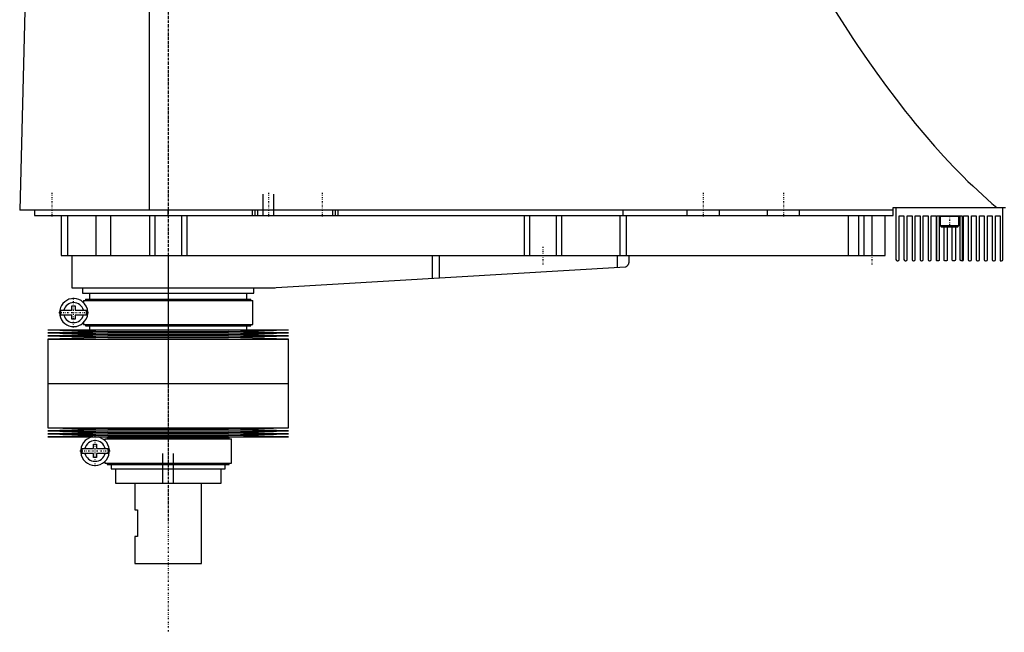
# Model space of a CAD drawing. Extents: x -706 to 181, y -1 to 896.
# Tile 2 of 4: x -706 to -338, y 330 to 559. Entities that reach past the tile are written whole.
import ezdxf

# ---------------------------------------------------------------- set-up
doc = ezdxf.new("R2010")
doc.units = 0
doc.linetypes.add('CENTER', pattern=[1.5, 0.45, -0.5, 0.05, -0.5])
for name, color, linetype in [('AM_0', 7, 'CONTINUOUS'), ('AM_10', 7, 'CONTINUOUS'), ('AM_7', 7, 'CENTER')]:
    doc.layers.add(name, color=color, linetype=linetype)

msp = doc.modelspace()

# ---------------------------------------------------------------- linework, layer by layer
at = {"layer": 'AM_0', "color": 7, "linetype": 'CONTINUOUS'}
for p, q in [((-703.45, 568.63), (-705.5, 487.5)), ((-657.01, 487.5), (-657.01, 569.6)), ((-379, 487.5), (-705.5, 487.5)), ((-700, 487.5), (-700, 485.5)), ((-650, 485.5), (-650, 487.5)), ((-618.5, 485.5), (-618.5, 487.5)), ((-617.5, 485.5), (-617.5, 487.5)), ((-616.5, 485.5), (-616.5, 487.5)), ((-588.5, 485.5), (-588.5, 487.5)), ((-587.5, 485.5), (-587.5, 487.5)), ((-586.5, 485.5), (-586.5, 487.5)), ((-480, 485.5), (-480, 487.5)), ((-456, 485.5), (-456, 487.5)), ((-444, 485.5), (-444, 487.5)), ((-426, 485.5), (-426, 487.5)), ((-414, 485.5), (-414, 487.5)), ((-379, 485.5), (-379, 488.5)), ((-379, 488.5), (-337, 488.5)), ((-378, 488.5), (-378, 469)), ((-338, 469), (-338, 488.5)), ((-700, 485.5), (-379, 485.5)), ((-690, 485.5), (-690, 470.5)), ((-687.69, 485.5), (-687.69, 470.5)), ((-677.09, 485.5), (-677.09, 470.5)), ((-671.56, 485.5), (-671.56, 470.5)), ((-657, 485.5), (-657, 470.5)), ((-655, 485.5), (-655, 470.5)), ((-645, 485.5), (-645, 470.5)), ((-643, 485.5), (-643, 470.5)), ((-517, 485.5), (-517, 470.5)), ((-515, 485.5), (-515, 470.5)), ((-505, 485.5), (-505, 470.5)), ((-503, 485.5), (-503, 470.5)), ((-481.18, 485.5), (-481.18, 470.5)), ((-478.85, 485.5), (-478.85, 470.5)), ((-395.84, 485.5), (-395.84, 470.5)), ((-392, 485.5), (-392, 470.5)), ((-390, 485.5), (-390, 470.5)), ((-387, 485.5), (-387, 470.5)), ((-382, 470.5), (-382, 485.5)), ((-376.8, 485.3), (-375, 485.3)), ((-376.8, 469), (-376.8, 485.3)), ((-375, 485.3), (-375, 469)), ((-373.8, 485.3), (-372, 485.3)), ((-373.8, 469), (-373.8, 485.3)), ((-372, 485.3), (-372, 469)), ((-370.8, 485.3), (-369, 485.3)), ((-370.8, 469), (-370.8, 485.3)), ((-369, 485.3), (-369, 469)), ((-367.8, 485.3), (-366, 485.3)), ((-367.8, 469), (-367.8, 485.3)), ((-366, 485.3), (-366, 469)), ((-364.8, 485.3), (-363, 485.3)), ((-364.8, 469), (-364.8, 485.3)), ((-363, 485.3), (-363, 469)), ((-362.75, 468.57), (-362.75, 485.3)), ((-362.75, 485.3), (-353.25, 485.3)), ((-361.8, 485.3), (-361.8, 469)), ((-361.5, 485.2), (-361.5, 481.7)), ((-361.5, 485.2), (-354.5, 485.2)), ((-354.5, 481.7), (-354.5, 485.2)), ((-354, 469), (-354, 485.3)), ((-353.25, 485.3), (-353.25, 468.5)), ((-352.8, 485.3), (-351, 485.3)), ((-352.8, 469), (-352.8, 485.3)), ((-351, 485.3), (-351, 469)), ((-349.8, 485.3), (-348, 485.3)), ((-349.8, 469), (-349.8, 485.3)), ((-348, 485.3), (-348, 469)), ((-346.8, 485.3), (-345, 485.3)), ((-346.8, 469), (-346.8, 485.3)), ((-345, 485.3), (-345, 469)), ((-343.8, 485.3), (-342, 485.3)), ((-343.8, 469), (-343.8, 485.3)), ((-342, 485.3), (-342, 469)), ((-340.8, 485.3), (-339, 485.3)), ((-340.8, 469), (-340.8, 485.3)), ((-339, 485.3), (-339, 468.5)), ((-361.5, 481.7), (-361.1, 481.3)), ((-361.5, 481.7), (-354.5, 481.7)), ((-361.1, 481.3), (-354.9, 481.3)), ((-360, 469), (-360, 481.3)), ((-358.8, 481.3), (-358.8, 469)), ((-357, 469), (-357, 481.3)), ((-355.8, 481.3), (-355.8, 469)), ((-354.9, 481.3), (-354.5, 481.7)), ((-690, 470.5), (-382, 470.5)), ((-686, 470.5), (-686, 458.5)), ((-650, 470.5), (-650, 458.5)), ((-551.33, 470.5), (-551.33, 461.99)), ((-548.68, 470.5), (-548.68, 462.14)), ((-482.14, 470.5), (-482.14, 466.1)), ((-477.8, 470.5), (-477.8, 467.74)), ((-377.5, 468.5), (-377.3, 468.5)), ((-374.5, 468.5), (-374.3, 468.5)), ((-371.5, 468.5), (-371.3, 468.5)), ((-368.5, 468.5), (-368.3, 468.5)), ((-365.5, 468.5), (-365.3, 468.5)), ((-362.3, 468.5), (-362.5, 468.5)), ((-359.3, 468.5), (-359.5, 468.5)), ((-356.3, 468.5), (-356.5, 468.5)), ((-353.3, 468.5), (-353.5, 468.5)), ((-350.5, 468.5), (-350.3, 468.5)), ((-347.5, 468.5), (-347.3, 468.5)), ((-344.5, 468.5), (-344.3, 468.5)), ((-341.5, 468.5), (-341.3, 468.5)), ((-339, 468.5), (-338.5, 468.5)), ((-609.7, 458.52), (-479.14, 466.27)), ((-686, 458.5), (-610.3, 458.5)), ((-682, 458.5), (-682, 456.5)), ((-682, 456.5), (-618, 456.5)), ((-679.35, 456.5), (-679.35, 454.2)), ((-620.65, 454.2), (-620.65, 456.5)), ((-618, 456.5), (-618, 458.5)), ((-681.65, 453.7), (-681.65, 452.92)), ((-681.65, 453.7), (-618.35, 453.7)), ((-680.85, 454.2), (-680.85, 453.7)), ((-680.85, 454.2), (-619.15, 454.2)), ((-619.15, 453.7), (-619.15, 454.2)), ((-618.35, 444.7), (-618.35, 453.7)), ((-690.13, 450.1), (-685.95, 450.1)), ((-685.95, 450.1), (-685.95, 451.7)), ((-685.95, 451.7), (-684.75, 451.7)), ((-684.75, 451.7), (-684.75, 450.1)), ((-684.75, 450.1), (-680.57, 450.1)), ((-685.95, 448.3), (-690.13, 448.3)), ((-685.95, 446.7), (-685.95, 448.3)), ((-684.75, 446.7), (-685.95, 446.7)), ((-684.75, 448.3), (-684.75, 446.7)), ((-680.57, 448.3), (-684.75, 448.3)), ((-681.65, 445.48), (-681.65, 444.7)), ((-695, 442.75), (-672.5, 442.18)), ((-695, 442.75), (-605, 442.75)), ((-672.5, 442.18), (-695, 441.61)), ((-695, 441.61), (-672.5, 441.04)), ((-695, 441.61), (-605, 441.61)), ((-681.65, 444.7), (-618.35, 444.7)), ((-680.85, 444.7), (-680.85, 444.2)), ((-680.85, 444.2), (-619.15, 444.2)), ((-679.35, 444.2), (-679.35, 442.75)), ((-672.5, 442.18), (-627.5, 442.18)), ((-627.5, 442.18), (-605, 442.75)), ((-605, 441.61), (-627.5, 442.18)), ((-627.5, 441.04), (-605, 441.61)), ((-620.65, 442.75), (-620.65, 444.2)), ((-619.15, 444.2), (-619.15, 444.7)), ((-672.5, 441.04), (-695, 440.47)), ((-695, 440.47), (-672.5, 439.9)), ((-695, 440.47), (-605, 440.47)), ((-672.5, 439.9), (-695, 439.33)), ((-695, 439.33), (-695, 422.75)), ((-695, 439.33), (-605, 439.33)), ((-672.5, 441.04), (-627.5, 441.04)), ((-672.5, 439.9), (-627.5, 439.9)), ((-605, 440.47), (-627.5, 441.04)), ((-627.5, 439.9), (-605, 440.47)), ((-605, 439.33), (-627.5, 439.9)), ((-605, 422.75), (-605, 439.33)), ((-695, 422.75), (-605, 422.75)), ((-695, 422.75), (-695, 406.17)), ((-695, 422.75), (-605, 422.75)), ((-605, 406.17), (-605, 422.75)), ((-695, 406.17), (-672.5, 405.6)), ((-695, 406.17), (-605, 406.17)), ((-672.5, 405.6), (-695, 405.03)), ((-695, 405.03), (-672.5, 404.46)), ((-695, 405.03), (-605, 405.03)), ((-672.5, 405.6), (-627.5, 405.6)), ((-627.5, 405.6), (-605, 406.17)), ((-605, 405.03), (-627.5, 405.6)), ((-627.5, 404.46), (-605, 405.03)), ((-672.5, 404.46), (-695, 403.89)), ((-695, 403.89), (-672.5, 403.32)), ((-695, 403.89), (-605, 403.89)), ((-672.5, 403.32), (-695, 402.75)), ((-695, 402.75), (-605, 402.75)), ((-673.65, 402), (-673.65, 401.4)), ((-673.65, 402), (-626.35, 402)), ((-672.85, 402.5), (-672.85, 402)), ((-672.85, 402.5), (-627.15, 402.5)), ((-672.5, 404.46), (-627.5, 404.46)), ((-672.5, 403.32), (-627.5, 403.32)), ((-671.35, 402.75), (-671.35, 402.5)), ((-628.65, 402.5), (-628.65, 402.75)), ((-605, 403.89), (-627.5, 404.46)), ((-627.5, 403.32), (-605, 403.89)), ((-605, 402.75), (-627.5, 403.32)), ((-627.15, 402), (-627.15, 402.5)), ((-626.35, 393), (-626.35, 402)), ((-682.26, 398.4), (-677.95, 398.4)), ((-677.95, 398.4), (-677.95, 400)), ((-677.95, 400), (-676.75, 400)), ((-676.75, 400), (-676.75, 398.4)), ((-676.75, 398.4), (-672.44, 398.4)), ((-677.95, 396.6), (-682.26, 396.6)), ((-677.95, 395), (-677.95, 396.6)), ((-676.75, 395), (-677.95, 395)), ((-676.75, 396.6), (-676.75, 395)), ((-672.44, 396.6), (-676.75, 396.6)), ((-673.65, 393.6), (-673.65, 393)), ((-673.65, 393), (-626.35, 393)), ((-672.85, 393), (-672.85, 392.5)), ((-672.85, 392.5), (-627.15, 392.5)), ((-671.35, 392.5), (-671.35, 390.8)), ((-671.35, 390.8), (-628.65, 390.8)), ((-669.75, 390.8), (-669.75, 385.5)), ((-630.25, 385.5), (-630.25, 390.8)), ((-628.65, 390.8), (-628.65, 392.5)), ((-627.15, 392.5), (-627.15, 393)), ((-669.75, 385.5), (-630.25, 385.5)), ((-662.5, 385.5), (-662.5, 375.5)), ((-637.5, 355.5), (-637.5, 385.5)), ((-662.5, 375.5), (-661.5, 375.5)), ((-661.5, 375.5), (-661.5, 365.5)), ((-662.5, 365.5), (-662.5, 355.5)), ((-661.5, 365.5), (-662.5, 365.5)), ((-662.5, 355.5), (-637.5, 355.5))]:
    msp.add_line(p, q, dxfattribs=at)
for points in [[(-404.88, 568.63, 0), (-403.09, 565.7, 0), (-399.5, 559.96, 0), (-395.91, 554.39, 0), (-394.12, 551.66, 0), (-392.33, 548.98, 0), (-388.74, 543.72, 0), (-385.15, 538.63, 0), (-381.57, 533.7, 0), (-377.98, 528.92, 0), (-374.39, 524.31, 0), (-372.6, 522.07, 0), (-370.81, 519.86, 0), (-367.22, 515.57, 0), (-363.63, 511.44, 0), (-360.05, 507.47, 0), (-356.46, 503.66, 0), (-352.87, 500.01, 0), (-351.08, 498.24, 0), (-349.28, 496.52, 0), (-345.69, 493.19, 0), (-342.11, 490.02, 0), (-340.31, 488.5, 0)], [(-479.14, 466.27, 0), (-479.07, 466.3, 0), (-478.93, 466.36, 0), (-478.8, 466.42, 0), (-478.73, 466.46, 0), (-478.67, 466.49, 0), (-478.56, 466.57, 0), (-478.45, 466.66, 0), (-478.35, 466.75, 0), (-478.26, 466.84, 0), (-478.18, 466.94, 0), (-478.14, 466.99, 0), (-478.11, 467.04, 0), (-478.04, 467.14, 0), (-477.98, 467.24, 0), (-477.93, 467.34, 0), (-477.89, 467.44, 0), (-477.86, 467.53, 0), (-477.84, 467.58, 0), (-477.84, 467.58, 0), (-477.84, 467.6, 0), (-477.83, 467.61, 0), (-477.83, 467.62, 0), (-477.83, 467.62, 0), (-477.83, 467.64, 0), (-477.82, 467.65, 0), (-477.82, 467.66, 0), (-477.82, 467.67, 0), (-477.81, 467.68, 0), (-477.81, 467.69, 0), (-477.81, 467.69, 0), (-477.81, 467.7, 0), (-477.81, 467.71, 0), (-477.8, 467.72, 0), (-477.8, 467.72, 0), (-477.8, 467.73, 0), (-477.8, 467.73, 0), (-477.8, 467.73, 0), (-477.8, 467.73, 0), (-477.8, 467.74, 0), (-477.8, 467.74, 0)], [(-362.5, 468.5, 0), (-362.51, 468.5, 0), (-362.54, 468.5, 0), (-362.56, 468.5, 0), (-362.58, 468.51, 0), (-362.59, 468.51, 0), (-362.61, 468.51, 0), (-362.63, 468.52, 0), (-362.65, 468.52, 0), (-362.67, 468.53, 0), (-362.68, 468.53, 0), (-362.69, 468.54, 0), (-362.7, 468.54, 0), (-362.71, 468.55, 0), (-362.72, 468.55, 0), (-362.73, 468.55, 0), (-362.74, 468.56, 0), (-362.74, 468.56, 0), (-362.74, 468.56, 0), (-362.75, 468.56, 0), (-362.75, 468.57, 0), (-362.75, 468.57, 0), (-362.75, 468.57, 0)], [(-361.8, 469, 0), (-361.8, 468.99, 0), (-361.8, 468.98, 0), (-361.8, 468.97, 0), (-361.8, 468.97, 0), (-361.8, 468.96, 0), (-361.8, 468.95, 0), (-361.8, 468.94, 0), (-361.8, 468.93, 0), (-361.81, 468.92, 0), (-361.81, 468.91, 0), (-361.81, 468.91, 0), (-361.81, 468.9, 0), (-361.81, 468.89, 0), (-361.81, 468.88, 0), (-361.82, 468.87, 0), (-361.82, 468.86, 0), (-361.82, 468.85, 0), (-361.82, 468.85, 0), (-361.83, 468.84, 0), (-361.83, 468.83, 0), (-361.83, 468.82, 0), (-361.83, 468.82, 0), (-361.84, 468.81, 0), (-361.84, 468.8, 0), (-361.84, 468.8, 0), (-361.85, 468.79, 0), (-361.85, 468.79, 0), (-361.85, 468.78, 0), (-361.86, 468.77, 0), (-361.86, 468.76, 0), (-361.86, 468.75, 0), (-361.87, 468.75, 0), (-361.87, 468.74, 0), (-361.87, 468.74, 0), (-361.88, 468.73, 0), (-361.88, 468.72, 0), (-361.89, 468.72, 0), (-361.89, 468.71, 0), (-361.9, 468.7, 0), (-361.9, 468.7, 0), (-361.9, 468.7, 0), (-361.91, 468.69, 0), (-361.91, 468.68, 0), (-361.92, 468.68, 0), (-361.92, 468.67, 0), (-361.93, 468.67, 0), (-361.93, 468.66, 0), (-361.93, 468.66, 0), (-361.94, 468.65, 0), (-361.94, 468.65, 0), (-361.95, 468.64, 0), (-361.95, 468.64, 0), (-361.96, 468.63, 0), (-361.96, 468.63, 0), (-361.97, 468.63, 0), (-361.97, 468.62, 0), (-361.98, 468.62, 0), (-361.98, 468.61, 0), (-361.99, 468.61, 0), (-361.99, 468.6, 0), (-362, 468.6, 0), (-362, 468.6, 0), (-362.01, 468.6, 0), (-362.01, 468.59, 0), (-362.01, 468.59, 0), (-362.03, 468.58, 0), (-362.06, 468.56, 0), (-362.1, 468.54, 0), (-362.13, 468.53, 0), (-362.16, 468.52, 0), (-362.19, 468.51, 0), (-362.21, 468.51, 0), (-362.23, 468.51, 0), (-362.26, 468.5, 0), (-362.29, 468.5, 0), (-362.3, 468.5, 0)], [(-359.5, 468.5, 0), (-359.5, 468.5, 0), (-359.51, 468.5, 0), (-359.52, 468.5, 0), (-359.52, 468.5, 0), (-359.52, 468.5, 0), (-359.53, 468.5, 0), (-359.54, 468.5, 0), (-359.55, 468.5, 0), (-359.55, 468.5, 0), (-359.56, 468.5, 0), (-359.56, 468.5, 0), (-359.57, 468.5, 0), (-359.57, 468.51, 0), (-359.58, 468.51, 0), (-359.59, 468.51, 0), (-359.59, 468.51, 0), (-359.6, 468.51, 0), (-359.6, 468.51, 0), (-359.61, 468.51, 0), (-359.62, 468.51, 0), (-359.62, 468.52, 0), (-359.63, 468.52, 0), (-359.63, 468.52, 0), (-359.64, 468.52, 0), (-359.64, 468.52, 0), (-359.65, 468.52, 0), (-359.65, 468.52, 0), (-359.66, 468.53, 0), (-359.66, 468.53, 0), (-359.67, 468.53, 0), (-359.68, 468.53, 0), (-359.68, 468.54, 0), (-359.69, 468.54, 0), (-359.69, 468.54, 0), (-359.7, 468.54, 0), (-359.7, 468.54, 0), (-359.71, 468.55, 0), (-359.72, 468.55, 0), (-359.72, 468.55, 0), (-359.73, 468.55, 0), (-359.73, 468.56, 0), (-359.74, 468.56, 0), (-359.74, 468.56, 0), (-359.75, 468.57, 0), (-359.76, 468.57, 0), (-359.76, 468.57, 0), (-359.77, 468.58, 0), (-359.77, 468.58, 0), (-359.77, 468.58, 0), (-359.78, 468.59, 0), (-359.79, 468.59, 0), (-359.79, 468.59, 0), (-359.8, 468.6, 0), (-359.8, 468.6, 0), (-359.8, 468.6, 0), (-359.81, 468.61, 0), (-359.81, 468.61, 0), (-359.82, 468.62, 0), (-359.83, 468.62, 0), (-359.83, 468.63, 0), (-359.83, 468.63, 0), (-359.84, 468.63, 0), (-359.84, 468.63, 0), (-359.85, 468.64, 0), (-359.85, 468.64, 0), (-359.85, 468.64, 0), (-359.86, 468.65, 0), (-359.86, 468.65, 0), (-359.86, 468.66, 0), (-359.87, 468.66, 0), (-359.87, 468.66, 0), (-359.88, 468.67, 0), (-359.88, 468.68, 0), (-359.88, 468.68, 0), (-359.89, 468.69, 0), (-359.89, 468.69, 0), (-359.89, 468.69, 0), (-359.9, 468.7, 0), (-359.9, 468.7, 0), (-359.91, 468.71, 0), (-359.91, 468.72, 0), (-359.92, 468.72, 0), (-359.92, 468.72, 0), (-359.92, 468.73, 0), (-359.92, 468.73, 0), (-359.93, 468.74, 0), (-359.93, 468.75, 0), (-359.93, 468.75, 0), (-359.94, 468.76, 0), (-359.94, 468.76, 0), (-359.94, 468.77, 0), (-359.95, 468.77, 0), (-359.95, 468.78, 0), (-359.95, 468.79, 0), (-359.96, 468.79, 0), (-359.96, 468.8, 0), (-359.96, 468.8, 0), (-359.96, 468.81, 0), (-359.96, 468.81, 0), (-359.97, 468.82, 0), (-359.97, 468.83, 0), (-359.97, 468.84, 0), (-359.97, 468.84, 0), (-359.98, 468.85, 0), (-359.98, 468.85, 0), (-359.98, 468.86, 0), (-359.98, 468.86, 0), (-359.98, 468.87, 0), (-359.98, 468.87, 0), (-359.99, 468.88, 0), (-359.99, 468.89, 0), (-359.99, 468.89, 0), (-359.99, 468.89, 0), (-359.99, 468.9, 0), (-359.99, 468.91, 0), (-359.99, 468.92, 0), (-359.99, 468.92, 0), (-360, 468.93, 0), (-360, 468.93, 0), (-360, 468.94, 0), (-360, 468.95, 0), (-360, 468.95, 0), (-360, 468.96, 0), (-360, 468.97, 0), (-360, 468.97, 0), (-360, 468.98, 0), (-360, 468.98, 0), (-360, 468.99, 0), (-360, 469, 0), (-360, 469, 0)], [(-358.8, 469, 0), (-358.8, 469, 0), (-358.8, 468.99, 0), (-358.8, 468.98, 0), (-358.8, 468.98, 0), (-358.8, 468.98, 0), (-358.8, 468.97, 0), (-358.8, 468.96, 0), (-358.8, 468.95, 0), (-358.8, 468.95, 0), (-358.8, 468.94, 0), (-358.8, 468.94, 0), (-358.8, 468.93, 0), (-358.81, 468.92, 0), (-358.81, 468.92, 0), (-358.81, 468.91, 0), (-358.81, 468.9, 0), (-358.81, 468.9, 0), (-358.81, 468.89, 0), (-358.81, 468.89, 0), (-358.81, 468.88, 0), (-358.82, 468.87, 0), (-358.82, 468.87, 0), (-358.82, 468.87, 0), (-358.82, 468.86, 0), (-358.82, 468.85, 0), (-358.82, 468.85, 0), (-358.82, 468.84, 0), (-358.83, 468.84, 0), (-358.83, 468.83, 0), (-358.83, 468.82, 0), (-358.83, 468.82, 0), (-358.84, 468.81, 0), (-358.84, 468.81, 0), (-358.84, 468.8, 0), (-358.84, 468.8, 0), (-358.85, 468.79, 0), (-358.85, 468.78, 0), (-358.85, 468.78, 0), (-358.86, 468.77, 0), (-358.86, 468.77, 0), (-358.86, 468.76, 0), (-358.86, 468.76, 0), (-358.87, 468.75, 0), (-358.87, 468.74, 0), (-358.87, 468.74, 0), (-358.88, 468.73, 0), (-358.88, 468.73, 0), (-358.88, 468.72, 0), (-358.89, 468.72, 0), (-358.89, 468.71, 0), (-358.9, 468.71, 0), (-358.9, 468.7, 0), (-358.9, 468.69, 0), (-358.91, 468.69, 0), (-358.91, 468.69, 0), (-358.91, 468.68, 0), (-358.92, 468.68, 0), (-358.92, 468.67, 0), (-358.93, 468.67, 0), (-358.93, 468.66, 0), (-358.93, 468.66, 0), (-358.94, 468.66, 0), (-358.94, 468.65, 0), (-358.95, 468.65, 0), (-358.95, 468.64, 0), (-358.95, 468.64, 0), (-358.96, 468.64, 0), (-358.96, 468.63, 0), (-358.96, 468.63, 0), (-358.97, 468.63, 0), (-358.97, 468.62, 0), (-358.98, 468.62, 0), (-358.98, 468.61, 0), (-358.99, 468.61, 0), (-358.99, 468.6, 0), (-359, 468.6, 0), (-359, 468.6, 0), (-359.01, 468.6, 0), (-359.01, 468.59, 0), (-359.02, 468.59, 0), (-359.02, 468.58, 0), (-359.03, 468.58, 0), (-359.03, 468.58, 0), (-359.04, 468.57, 0), (-359.04, 468.57, 0), (-359.05, 468.57, 0), (-359.06, 468.56, 0), (-359.06, 468.56, 0), (-359.07, 468.56, 0), (-359.07, 468.56, 0), (-359.08, 468.55, 0), (-359.08, 468.55, 0), (-359.09, 468.55, 0), (-359.09, 468.54, 0), (-359.1, 468.54, 0), (-359.11, 468.54, 0), (-359.11, 468.54, 0), (-359.12, 468.54, 0), (-359.12, 468.53, 0), (-359.13, 468.53, 0), (-359.14, 468.53, 0), (-359.14, 468.53, 0), (-359.15, 468.52, 0), (-359.15, 468.52, 0), (-359.16, 468.52, 0), (-359.16, 468.52, 0), (-359.17, 468.52, 0), (-359.17, 468.52, 0), (-359.18, 468.52, 0), (-359.18, 468.51, 0), (-359.19, 468.51, 0), (-359.2, 468.51, 0), (-359.2, 468.51, 0), (-359.21, 468.51, 0), (-359.21, 468.51, 0), (-359.22, 468.51, 0), (-359.23, 468.51, 0), (-359.23, 468.5, 0), (-359.24, 468.5, 0), (-359.24, 468.5, 0), (-359.25, 468.5, 0), (-359.26, 468.5, 0), (-359.26, 468.5, 0), (-359.27, 468.5, 0), (-359.28, 468.5, 0), (-359.28, 468.5, 0), (-359.28, 468.5, 0), (-359.29, 468.5, 0), (-359.3, 468.5, 0), (-359.3, 468.5, 0)], [(-356.5, 468.5, 0), (-356.5, 468.5, 0), (-356.51, 468.5, 0), (-356.52, 468.5, 0), (-356.52, 468.5, 0), (-356.52, 468.5, 0), (-356.53, 468.5, 0), (-356.54, 468.5, 0), (-356.54, 468.5, 0), (-356.55, 468.5, 0), (-356.56, 468.5, 0), (-356.56, 468.5, 0), (-356.57, 468.5, 0), (-356.57, 468.51, 0), (-356.58, 468.51, 0), (-356.59, 468.51, 0), (-356.59, 468.51, 0), (-356.6, 468.51, 0), (-356.6, 468.51, 0), (-356.61, 468.51, 0), (-356.61, 468.51, 0), (-356.62, 468.51, 0), (-356.63, 468.52, 0), (-356.63, 468.52, 0), (-356.64, 468.52, 0), (-356.64, 468.52, 0), (-356.65, 468.52, 0), (-356.65, 468.52, 0), (-356.66, 468.53, 0), (-356.66, 468.53, 0), (-356.67, 468.53, 0), (-356.68, 468.53, 0), (-356.68, 468.53, 0), (-356.69, 468.54, 0), (-356.69, 468.54, 0), (-356.7, 468.54, 0), (-356.7, 468.54, 0), (-356.71, 468.55, 0), (-356.72, 468.55, 0), (-356.72, 468.55, 0), (-356.73, 468.55, 0), (-356.73, 468.56, 0), (-356.74, 468.56, 0), (-356.74, 468.56, 0), (-356.75, 468.57, 0), (-356.76, 468.57, 0), (-356.76, 468.57, 0), (-356.77, 468.58, 0), (-356.77, 468.58, 0), (-356.77, 468.58, 0), (-356.78, 468.59, 0), (-356.79, 468.59, 0), (-356.79, 468.59, 0), (-356.8, 468.6, 0), (-356.8, 468.6, 0), (-356.8, 468.6, 0), (-356.81, 468.61, 0), (-356.82, 468.61, 0), (-356.82, 468.62, 0), (-356.83, 468.62, 0), (-356.83, 468.63, 0), (-356.83, 468.63, 0), (-356.84, 468.63, 0), (-356.84, 468.64, 0), (-356.85, 468.64, 0), (-356.85, 468.64, 0), (-356.85, 468.65, 0), (-356.86, 468.65, 0), (-356.86, 468.66, 0), (-356.86, 468.66, 0), (-356.87, 468.66, 0), (-356.87, 468.67, 0), (-356.88, 468.67, 0), (-356.88, 468.68, 0), (-356.89, 468.68, 0), (-356.89, 468.69, 0), (-356.89, 468.69, 0), (-356.89, 468.69, 0), (-356.9, 468.7, 0), (-356.9, 468.71, 0), (-356.91, 468.71, 0), (-356.91, 468.72, 0), (-356.92, 468.72, 0), (-356.92, 468.73, 0), (-356.92, 468.73, 0), (-356.92, 468.74, 0), (-356.93, 468.74, 0), (-356.93, 468.75, 0), (-356.94, 468.75, 0), (-356.94, 468.76, 0), (-356.94, 468.76, 0), (-356.94, 468.77, 0), (-356.95, 468.77, 0), (-356.95, 468.78, 0), (-356.95, 468.79, 0), (-356.96, 468.8, 0), (-356.96, 468.8, 0), (-356.96, 468.81, 0), (-356.96, 468.81, 0), (-356.96, 468.82, 0), (-356.97, 468.82, 0), (-356.97, 468.83, 0), (-356.97, 468.84, 0), (-356.98, 468.84, 0), (-356.98, 468.85, 0), (-356.98, 468.85, 0), (-356.98, 468.86, 0), (-356.98, 468.87, 0), (-356.98, 468.87, 0), (-356.98, 468.87, 0), (-356.99, 468.88, 0), (-356.99, 468.89, 0), (-356.99, 468.89, 0), (-356.99, 468.89, 0), (-356.99, 468.9, 0), (-356.99, 468.91, 0), (-356.99, 468.92, 0), (-356.99, 468.92, 0), (-357, 468.93, 0), (-357, 468.93, 0), (-357, 468.94, 0), (-357, 468.95, 0), (-357, 468.95, 0), (-357, 468.96, 0), (-357, 468.97, 0), (-357, 468.97, 0), (-357, 468.98, 0), (-357, 468.98, 0), (-357, 468.99, 0), (-357, 469, 0), (-357, 469, 0)], [(-355.8, 469, 0), (-355.8, 469, 0), (-355.8, 468.99, 0), (-355.8, 468.98, 0), (-355.8, 468.98, 0), (-355.8, 468.97, 0), (-355.8, 468.97, 0), (-355.8, 468.96, 0), (-355.8, 468.95, 0), (-355.8, 468.94, 0), (-355.8, 468.94, 0), (-355.8, 468.93, 0), (-355.8, 468.93, 0), (-355.81, 468.92, 0), (-355.81, 468.91, 0), (-355.81, 468.91, 0), (-355.81, 468.9, 0), (-355.81, 468.89, 0), (-355.81, 468.89, 0), (-355.81, 468.88, 0), (-355.82, 468.88, 0), (-355.82, 468.87, 0), (-355.82, 468.87, 0), (-355.82, 468.86, 0), (-355.82, 468.86, 0), (-355.82, 468.85, 0), (-355.82, 468.84, 0), (-355.83, 468.84, 0), (-355.83, 468.83, 0), (-355.83, 468.83, 0), (-355.83, 468.82, 0), (-355.84, 468.81, 0), (-355.84, 468.81, 0), (-355.84, 468.8, 0), (-355.84, 468.8, 0), (-355.85, 468.79, 0), (-355.85, 468.78, 0), (-355.85, 468.78, 0), (-355.86, 468.77, 0), (-355.86, 468.76, 0), (-355.86, 468.76, 0), (-355.86, 468.76, 0), (-355.87, 468.75, 0), (-355.87, 468.74, 0), (-355.87, 468.74, 0), (-355.88, 468.73, 0), (-355.88, 468.73, 0), (-355.88, 468.72, 0), (-355.89, 468.72, 0), (-355.89, 468.71, 0), (-355.89, 468.71, 0), (-355.9, 468.7, 0), (-355.9, 468.7, 0), (-355.91, 468.69, 0), (-355.91, 468.69, 0), (-355.91, 468.68, 0), (-355.92, 468.68, 0), (-355.92, 468.67, 0), (-355.93, 468.67, 0), (-355.93, 468.66, 0), (-355.94, 468.66, 0), (-355.94, 468.66, 0), (-355.94, 468.65, 0), (-355.94, 468.65, 0), (-355.95, 468.64, 0), (-355.95, 468.64, 0), (-355.95, 468.64, 0), (-355.96, 468.63, 0), (-355.97, 468.63, 0), (-355.97, 468.63, 0), (-355.97, 468.62, 0), (-355.98, 468.62, 0), (-355.98, 468.61, 0), (-355.99, 468.61, 0), (-355.99, 468.61, 0), (-356, 468.6, 0), (-356, 468.6, 0), (-356, 468.6, 0), (-356.01, 468.59, 0), (-356.02, 468.59, 0), (-356.02, 468.59, 0), (-356.03, 468.58, 0), (-356.03, 468.58, 0), (-356.04, 468.58, 0), (-356.04, 468.57, 0), (-356.05, 468.57, 0), (-356.05, 468.57, 0), (-356.06, 468.56, 0), (-356.06, 468.56, 0), (-356.07, 468.56, 0), (-356.07, 468.55, 0), (-356.08, 468.55, 0), (-356.08, 468.55, 0), (-356.09, 468.55, 0), (-356.1, 468.54, 0), (-356.1, 468.54, 0), (-356.11, 468.54, 0), (-356.11, 468.54, 0), (-356.12, 468.53, 0), (-356.12, 468.53, 0), (-356.13, 468.53, 0), (-356.14, 468.53, 0), (-356.14, 468.53, 0), (-356.15, 468.52, 0), (-356.15, 468.52, 0), (-356.16, 468.52, 0), (-356.16, 468.52, 0), (-356.17, 468.52, 0), (-356.17, 468.52, 0), (-356.18, 468.51, 0), (-356.19, 468.51, 0), (-356.19, 468.51, 0), (-356.2, 468.51, 0), (-356.2, 468.51, 0), (-356.21, 468.51, 0), (-356.21, 468.51, 0), (-356.22, 468.51, 0), (-356.23, 468.51, 0), (-356.23, 468.5, 0), (-356.24, 468.5, 0), (-356.24, 468.5, 0), (-356.25, 468.5, 0), (-356.26, 468.5, 0), (-356.26, 468.5, 0), (-356.27, 468.5, 0), (-356.28, 468.5, 0), (-356.28, 468.5, 0), (-356.28, 468.5, 0), (-356.29, 468.5, 0), (-356.3, 468.5, 0), (-356.3, 468.5, 0)], [(-353.5, 468.5, 0), (-353.51, 468.5, 0), (-353.54, 468.5, 0), (-353.56, 468.5, 0), (-353.58, 468.51, 0), (-353.59, 468.51, 0), (-353.62, 468.51, 0), (-353.65, 468.52, 0), (-353.68, 468.53, 0), (-353.71, 468.55, 0), (-353.75, 468.57, 0), (-353.76, 468.58, 0), (-353.78, 468.59, 0), (-353.81, 468.61, 0), (-353.83, 468.63, 0), (-353.84, 468.63, 0), (-353.84, 468.64, 0), (-353.85, 468.64, 0), (-353.85, 468.64, 0), (-353.86, 468.65, 0), (-353.86, 468.66, 0), (-353.87, 468.66, 0), (-353.87, 468.67, 0), (-353.88, 468.67, 0), (-353.88, 468.68, 0), (-353.88, 468.68, 0), (-353.89, 468.69, 0), (-353.9, 468.69, 0), (-353.9, 468.7, 0), (-353.91, 468.71, 0), (-353.91, 468.72, 0), (-353.91, 468.72, 0), (-353.92, 468.72, 0), (-353.92, 468.73, 0), (-353.93, 468.74, 0), (-353.93, 468.75, 0), (-353.94, 468.76, 0), (-353.94, 468.76, 0), (-353.94, 468.77, 0), (-353.95, 468.77, 0), (-353.95, 468.78, 0), (-353.95, 468.79, 0), (-353.96, 468.8, 0), (-353.96, 468.8, 0), (-353.96, 468.81, 0), (-353.97, 468.82, 0), (-353.97, 468.83, 0), (-353.97, 468.83, 0), (-353.97, 468.84, 0), (-353.98, 468.85, 0), (-353.98, 468.86, 0), (-353.98, 468.88, 0), (-353.99, 468.89, 0), (-353.99, 468.89, 0), (-353.99, 468.9, 0), (-353.99, 468.91, 0), (-353.99, 468.92, 0), (-354, 468.93, 0), (-354, 468.95, 0), (-354, 468.96, 0), (-354, 468.96, 0), (-354, 468.97, 0), (-354, 468.98, 0), (-354, 468.99, 0), (-354, 469, 0)], [(-353.25, 468.5, 0), (-353.25, 468.5, 0), (-353.26, 468.5, 0), (-353.28, 468.5, 0), (-353.3, 468.5, 0)], [(-680.34, 450.78, 0), (-680.34, 450.77, 0), (-680.34, 450.76, 0), (-680.33, 450.74, 0), (-680.33, 450.73, 0), (-680.33, 450.72, 0), (-680.32, 450.71, 0), (-680.32, 450.69, 0), (-680.31, 450.67, 0), (-680.31, 450.65, 0), (-680.3, 450.63, 0), (-680.3, 450.62, 0), (-680.3, 450.61, 0), (-680.3, 450.59, 0), (-680.29, 450.56, 0), (-680.29, 450.54, 0), (-680.28, 450.52, 0), (-680.28, 450.49, 0), (-680.28, 450.48, 0), (-680.27, 450.47, 0), (-680.27, 450.44, 0), (-680.27, 450.42, 0), (-680.26, 450.41, 0), (-680.26, 450.39, 0), (-680.26, 450.37, 0), (-680.25, 450.34, 0), (-680.25, 450.33, 0), (-680.25, 450.31, 0), (-680.25, 450.29, 0), (-680.24, 450.26, 0), (-680.24, 450.23, 0), (-680.24, 450.2, 0), (-680.23, 450.17, 0), (-680.23, 450.16, 0), (-680.23, 450.14, 0), (-680.23, 450.11, 0), (-680.23, 450.08, 0), (-680.22, 450.05, 0), (-680.22, 450.02, 0), (-680.22, 449.98, 0), (-680.22, 449.97, 0), (-680.22, 449.95, 0), (-680.21, 449.92, 0), (-680.21, 449.89, 0), (-680.21, 449.85, 0), (-680.21, 449.82, 0), (-680.2, 449.79, 0), (-680.2, 449.77, 0), (-680.2, 449.75, 0), (-680.2, 449.72, 0), (-680.2, 449.69, 0), (-680.19, 449.57, 0), (-680.19, 449.36, 0), (-680.19, 449.26, 0), (-680.19, 449.16, 0), (-680.19, 448.96, 0), (-680.2, 448.75, 0), (-680.2, 448.63, 0), (-680.21, 448.6, 0), (-680.21, 448.57, 0), (-680.21, 448.55, 0), (-680.21, 448.53, 0), (-680.21, 448.5, 0), (-680.21, 448.47, 0), (-680.22, 448.44, 0), (-680.22, 448.4, 0), (-680.22, 448.37, 0), (-680.22, 448.35, 0), (-680.22, 448.34, 0), (-680.23, 448.3, 0), (-680.23, 448.27, 0), (-680.23, 448.24, 0), (-680.24, 448.21, 0), (-680.24, 448.17, 0), (-680.24, 448.16, 0), (-680.24, 448.14, 0), (-680.25, 448.11, 0), (-680.25, 448.08, 0), (-680.25, 448.07, 0), (-680.26, 448.05, 0), (-680.26, 448.02, 0), (-680.26, 447.99, 0), (-680.27, 447.97, 0), (-680.27, 447.96, 0), (-680.27, 447.93, 0), (-680.28, 447.9, 0), (-680.28, 447.88, 0), (-680.29, 447.85, 0), (-680.29, 447.82, 0), (-680.3, 447.81, 0), (-680.3, 447.8, 0), (-680.3, 447.77, 0), (-680.31, 447.75, 0), (-680.31, 447.73, 0), (-680.32, 447.71, 0), (-680.32, 447.69, 0), (-680.33, 447.68, 0), (-680.33, 447.67, 0), (-680.34, 447.65, 0), (-680.34, 447.63, 0), (-680.34, 447.62, 0)]]:
    msp.add_polyline3d(points, dxfattribs=at)
for centre, radius, start, end in [((-361.4, 485.2), 0.1, 90, 180), ((-354.6, 485.2), 0.1, 0, 90), ((-377.5, 469), 0.5, 180, 270), ((-377.3, 469), 0.5, 270, 0), ((-374.5, 469), 0.5, 180, 270), ((-374.3, 469), 0.5, 270, 0), ((-371.5, 469), 0.5, 180, 270), ((-371.3, 469), 0.5, 270, 0), ((-368.5, 469), 0.5, 180, 270), ((-368.3, 469), 0.5, 270, 0), ((-365.5, 469), 0.5, 180, 270), ((-365.3, 469), 0.5, 270, 0), ((-362.5, 469), 0.5, 180, 240), ((-353.3, 469), 0.5, 275.7392, 0), ((-350.5, 469), 0.5, 180, 270), ((-350.3, 469), 0.5, 270, 0), ((-347.5, 469), 0.5, 180, 270), ((-347.3, 469), 0.5, 270, 0), ((-344.5, 469), 0.5, 180, 270), ((-344.3, 469), 0.5, 270, 0), ((-341.5, 469), 0.5, 180, 270), ((-341.3, 469), 0.5, 270, 0), ((-338.5, 469), 0.5, 270, 0), ((-610.3, 468.5), 10, 270, 273.4), ((-685.35, 449.2), 5.25, 17.5154, 342.4846), ((-685.35, 449.2), 3.75, 13.8865, 166.1135), ((-685.35, 449.2), 4.87, 169.3459, 190.6541), ((-685.35, 449.2), 4.87, 349.3459, 10.6541), ((-685.35, 449.2), 3.75, 193.8865, 346.1135), ((-677.35, 397.5), 5.37, 102.3808, 77.6192), ((-677.35, 397.5), 3.87, 13.43, 166.57), ((-677.35, 397.5), 4.99, 169.6156, 190.3844), ((-677.35, 397.5), 4.99, 349.6156, 10.3844), ((-677.35, 397.5), 3.87, 193.43, 346.57)]:
    msp.add_arc(centre, radius, start, end, dxfattribs=at)
at = {"layer": 'AM_10', "color": 7, "linetype": 'CONTINUOUS'}
for p, q in [((-614.5, 485.5), (-614.5, 493.5)), ((-610.5, 485.5), (-610.5, 493.5)), ((-652, 385.5), (-652, 396.5)), ((-648, 385.5), (-648, 396.5))]:
    msp.add_line(p, q, dxfattribs=at)
at = {"layer": 'AM_7', "color": 4, "linetype": 'CENTER'}
for p, q in [((-650, 896.25), (-650, 329.75)), ((-650, 700.5), (-650, 370.5)), ((-693.5, 493.9), (-693.5, 485.1)), ((-612.5, 493.9), (-612.5, 485.1)), ((-592.5, 493.9), (-592.5, 485.1)), ((-450, 493.9), (-450, 485.1)), ((-420, 493.9), (-420, 485.1)), ((-358, 485.5), (-358, 481.1)), ((-510, 473.8), (-510, 467.2)), ((-387, 473.8), (-387, 467.2)), ((-650, 458.19), (-650, 421.06)), ((-685.35, 443.69), (-685.35, 454.71)), ((-690.86, 449.2), (-679.84, 449.2)), ((-650, 424.35), (-650, 389.2)), ((-677.35, 391.86), (-677.35, 403.14)), ((-682.99, 397.5), (-671.71, 397.5))]:
    msp.add_line(p, q, dxfattribs=at)

doc.saveas('drawing.dxf')
